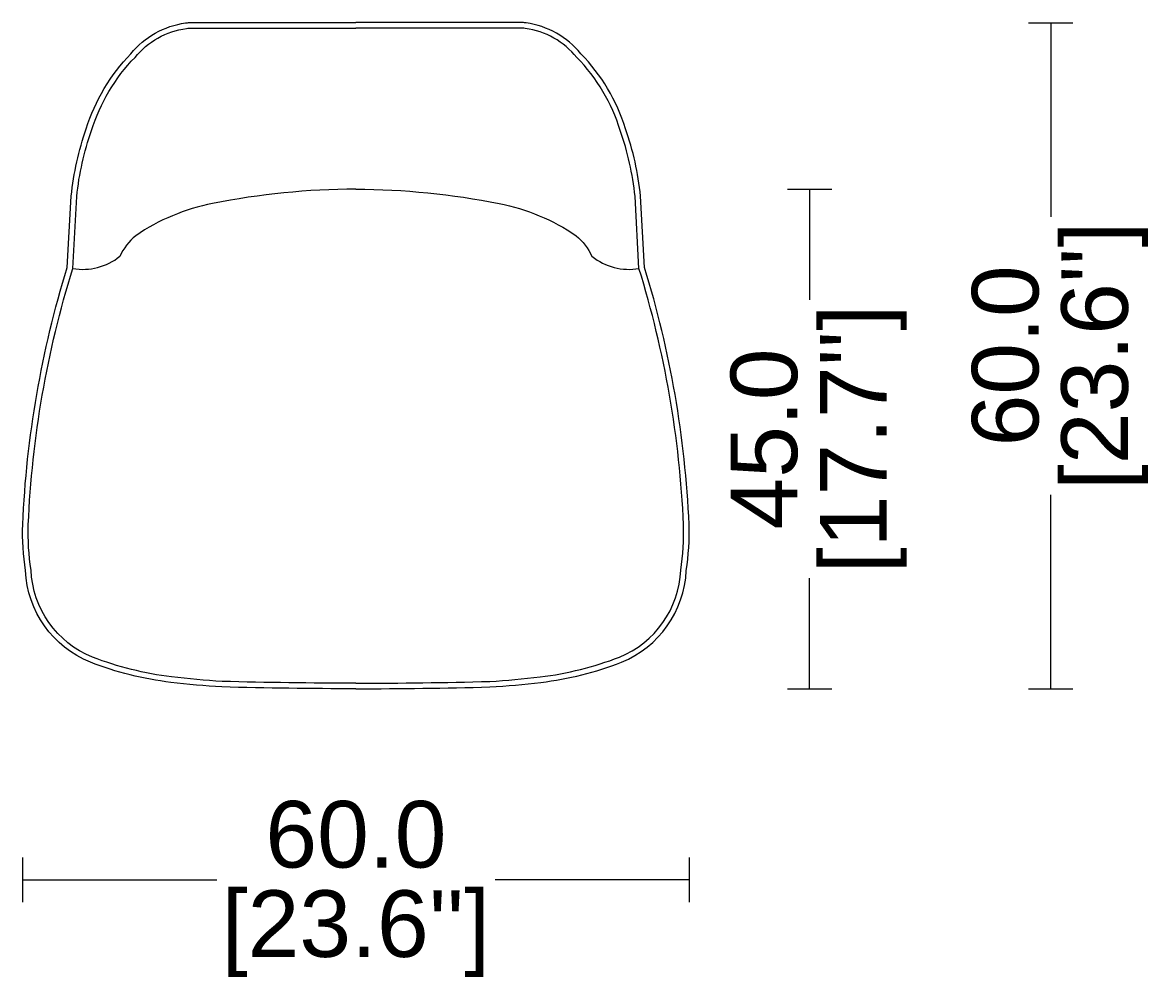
# Model space of a CAD drawing. Header units: centimetres. Extents: x 487 to 2964, y -18124 to -15477.
# Tile 1 of 9: x 487 to 1505, y -18124 to -17260. Entities that reach past the tile are written whole.
import ezdxf

# ---------------------------------------------------------------- set-up
doc = ezdxf.new("R2010")
doc.units = ezdxf.units.CM
doc.layers.add('CC-DIMENSION', color=251, linetype='Continuous')
doc.layers.add('Livello 1', color=250, linetype='Continuous')
doc.styles.add('Cassina', font='arial.ttf')
doc.dimstyles.new('ABACO custom interiors_ass', dxfattribs={"dimtxt": 3, "dimasz": 1, "dimexe": 1, "dimexo": 2, "dimgap": 0.5, "dimtad": 0, "dimdec": 1, "dimlfac": 0.1, "dimzin": 0, "dimdsep": 46, "dimtxsty": 'Cassina', "dimblk": 'NONE', "dimcen": 1, "dimclrd": 256, "dimclre": 256, "dimclrt": 7, "dimadec": 0, "dimazin": 0, "dimtfac": 1, "dimtdec": 1, "dimtofl": 0, "dimtmove": 1, "dimatfit": 2, "dimldrblk": 'OBLIQUE', "dimfxl": 1, "dimfxlon": 1, "dimtolj": 1, "dimtzin": 0, "dimarcsym": 1})

# ---------------------------------------------------------------- blocks, each defined once
blk = doc.blocks.new('*D83')
at = {"layer": 'CC-DIMENSION', "lineweight": -2, "transparency": 16777216}
for p, q in [((1392.5, -17259.8), (1432.5, -17259.8)), ((1412.5, -17259.8), (1412.5, -17434.4)), ((1412.5, -17859.6), (1412.5, -17685)), ((1392.5, -17859.6), (1432.5, -17859.6))]:
    blk.add_line(p, q, dxfattribs=at)
at = {"layer": 'Defpoints', "color": 0, "transparency": 16777216}
for p in [(939.5, -17259.8), (1412.5, -17259.8), (786.8, -17859.6)]:
    blk.add_point(p, dxfattribs=at)
at = {"layer": 'CC-DIMENSION', "color": 7, "transparency": 16777216, "char_height": 60, "attachment_point": 5, "rotation": 90, "style": 'Cassina'}
for s, insert in [("\\A1;[23.6'']", (1461, -17559.7)), ('\\A1;60.0', (1371.9, -17559.7))]:
    blk.add_mtext(s, dxfattribs=dict(at, insert=insert))
blk = doc.blocks.new('_None')
blk = doc.blocks.new('_Oblique')
at = {"color": 0, "linetype": 'ByBlock', "lineweight": -2}
blk.add_line((-0.5, -0.5), (0.5, 0.5), dxfattribs=at)
blk = doc.blocks.new('*D84')
at = {"layer": 'CC-DIMENSION', "lineweight": -2, "transparency": 16777216}
for p, q in [((1175.3, -17409.6), (1215.3, -17409.6)), ((1195.3, -17409.6), (1195.3, -17509.3)), ((1195.3, -17859.6), (1195.3, -17759.8)), ((1175.3, -17859.6), (1215.3, -17859.6))]:
    blk.add_line(p, q, dxfattribs=at)
at = {"layer": 'Defpoints', "color": 0, "transparency": 16777216}
for p in [(786.8, -17409.6), (1195.3, -17409.6), (569.5, -17859.6)]:
    blk.add_point(p, dxfattribs=at)
at = {"layer": 'CC-DIMENSION', "color": 7, "transparency": 16777216, "char_height": 60, "attachment_point": 5, "rotation": 90, "style": 'Cassina'}
for s, insert in [("\\A1;[17.7'']", (1243.7, -17634.6)), ('\\A1;45.0', (1154.6, -17634.6))]:
    blk.add_mtext(s, dxfattribs=dict(at, insert=insert))
blk = doc.blocks.new('*D85')
at = {"layer": 'CC-DIMENSION', "lineweight": -2, "transparency": 16777216}
for p, q in [((486.7, -18011.6), (486.7, -18051.6)), ((1086.9, -18011.6), (1086.9, -18051.6)), ((486.7, -18031.6), (661.5, -18031.6)), ((1086.9, -18031.6), (912.1, -18031.6))]:
    blk.add_line(p, q, dxfattribs=at)
at = {"layer": 'Defpoints', "color": 0, "transparency": 16777216}
for p in [(486.7, -17722.3), (1086.9, -17722.3), (1086.9, -18031.6)]:
    blk.add_point(p, dxfattribs=at)
at = {"layer": 'CC-DIMENSION', "color": 7, "transparency": 16777216, "char_height": 60, "attachment_point": 5, "style": 'Cassina'}
for s, insert in [('\\A1;60.0', (786.8, -17991)), ("\\A1;[23.6'']", (786.8, -18080.1))]:
    blk.add_mtext(s, dxfattribs=dict(at, insert=insert))

msp = doc.modelspace()

# ---------------------------------------------------------------- linework, layer by layer
at = {"layer": 'Livello 1'}
for points in [[(786.78, -17859.55, -0.0060365), (666.07, -17857.92, -0.0141272), (620.19, -17853.83, -0.0606944), (547.65, -17835.72, -0.2918025), (489.26, -17753.11, -0.0461937), (486.78, -17711.63, -0.0643822), (526.9, -17480.14), (530.39, -17415.72, -0.0570528), (543.95, -17355.11, -0.1165331), (584.12, -17287.55, -0.188964), (633.45, -17259.84, -0.0418486), (636.78, -17259.56), (786.78, -17259.56), (786.78, -17259.56)], [(786.78, -17854.55, -0.0060321), (666.29, -17852.92, -0.0140954), (620.79, -17848.87, -0.0606362), (549.49, -17831.07, -0.2924295), (494.24, -17752.61, -0.0464642), (491.77, -17711.82, -0.0645452), (531.86, -17481.03), (535.37, -17416.13, -0.057001), (548.7, -17356.68, -0.1169673), (587.87, -17290.88, -0.1899721), (634.21, -17264.78, -0.0429852), (636.78, -17264.56), (786.78, -17264.56)], [(786.77, -17854.55, 0.0060321), (907.27, -17852.92, 0.0140954), (952.76, -17848.87, 0.0606362), (1024.06, -17831.07, 0.2924295), (1079.31, -17752.61, 0.0464642), (1081.78, -17711.82, 0.0645452), (1041.69, -17481.03), (1038.18, -17416.13, 0.057001), (1024.85, -17356.68, 0.1169673), (985.69, -17290.88, 0.1899721), (939.34, -17264.78, 0.0429852), (936.78, -17264.56), (786.78, -17264.56)], [(786.78, -17859.55, 0.0060365), (907.48, -17857.92, 0.0141272), (953.36, -17853.83, 0.0606944), (1025.9, -17835.72, 0.2918025), (1084.3, -17753.11, 0.0461937), (1086.78, -17711.63, 0.0643822), (1046.65, -17480.14), (1043.17, -17415.72, 0.0570528), (1029.6, -17355.11, 0.1165331), (989.43, -17287.55, 0.188964), (940.11, -17259.84, 0.0418486), (936.78, -17259.56), (786.78, -17259.56), (786.78, -17259.56)], [(786.78, -17409.55, 0.0481127), (657.77, -17422.46, 0.1022155), (588.48, -17451.49, 0.1108967), (574.22, -17470.06, 0.1108967)], [(786.78, -17409.55, -0.0481127), (915.79, -17422.46, -0.1022155), (985.07, -17451.49, -0.1108967), (999.33, -17470.06, -0.1108967)]]:
    msp.add_lwpolyline(points, format="xyb", dxfattribs=at)
for centre, start, end in [((540.84, -17428.43), 260.30849, 308.72628), ((1032.71, -17428.43), 231.27372, 279.69151)]:
    msp.add_arc(centre, 53.36, start, end, dxfattribs=at)

# ---------------------------------------------------------------- dimensions: what is measured, and where the dimension line sits
at = {"layer": 'CC-DIMENSION'}
for base, p1, p2, picture, middle in [((1412.54, -17259.77), (786.78, -17859.55), (939.53, -17259.77), '*D83', (1412.54, -17559.66)), ((1195.25, -17409.55), (569.49, -17859.55), (786.78, -17409.55), '*D84', (1195.25, -17634.55))]:
    dim = msp.add_linear_dim(base=base, p1=p1, p2=p2, angle=90, dimstyle='ABACO custom interiors_ass', override={"dimscale": 0, "dimpost": '\\X'}, dxfattribs=at)
    dim.commit()
    dim.dimension.update_dxf_attribs({"geometry": picture, "text_midpoint": middle})
dim = msp.add_linear_dim(base=(1086.87, -18031.62), p1=(486.68, -17722.34), p2=(1086.87, -17722.34), dimstyle='ABACO custom interiors_ass', override={"dimscale": 0, "dimpost": '\\X'}, dxfattribs=at)
dim.commit()
dim.dimension.update_dxf_attribs({"geometry": '*D85', "text_midpoint": (786.78, -18031.62)})

doc.saveas('drawing.dxf')
